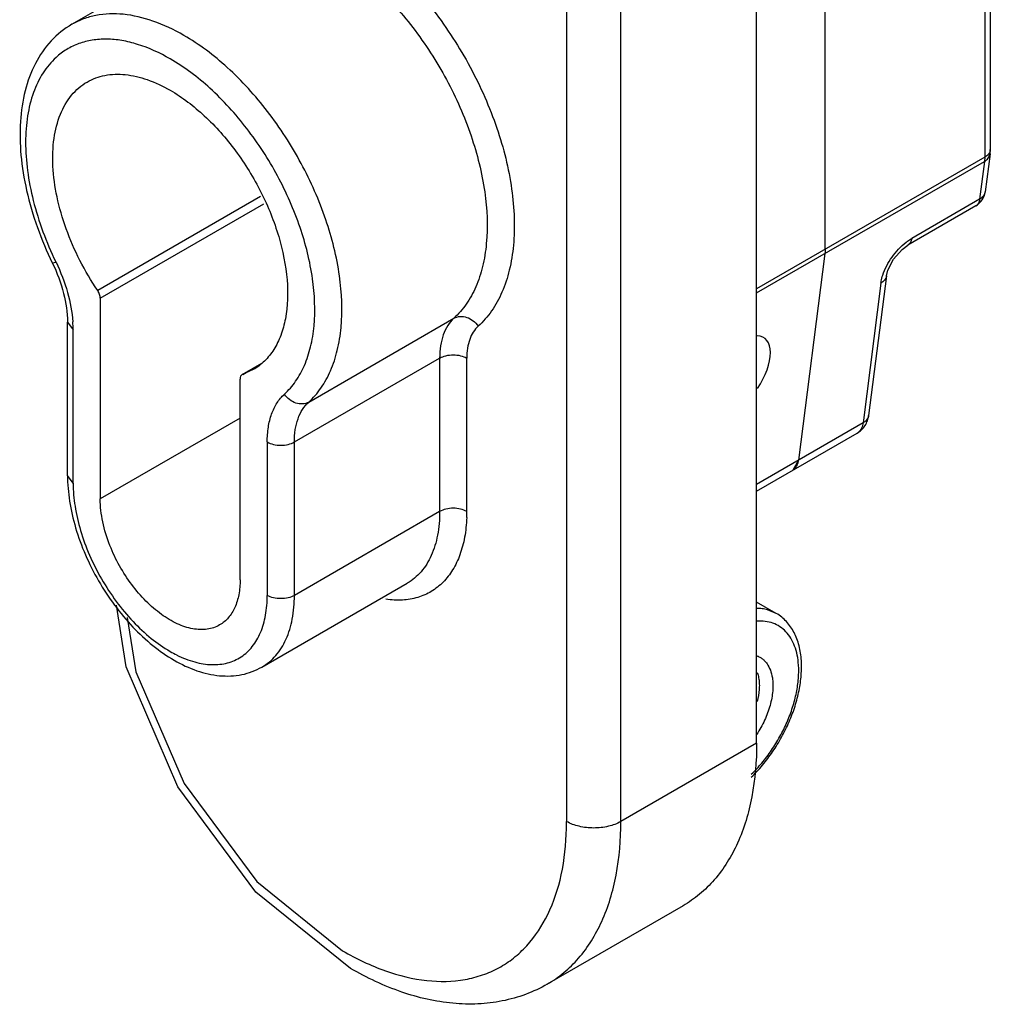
# Model space of a CAD drawing. Header units: millimetres. Extents: x 46 to 113, y 17 to 206.
# Tile 1 of 9: x 63 to 113, y 17 to 68. Entities that reach past the tile are written whole.
import ezdxf

# ---------------------------------------------------------------- set-up
doc = ezdxf.new("R2010")
doc.units = ezdxf.units.MM
doc.header["$LTSCALE"] = 14.498882
doc.layers.get('0').update_dxf_attribs({"linetype": 'CONTINUOUS'})

msp = doc.modelspace()

# ---------------------------------------------------------------- linework, layer by layer
at = {"color": 7}
for p, q in [((101.187, 30.759), (101.187, 181.404)), ((91.288, 177.327), (91.288, 26.677)), ((94.116, 26.677), (94.116, 177.322)), ((113.067, 105.283), (113.067, 61.273)), ((113.36, 105.583), (113.36, 61.682)), ((104.758, 56.476), (104.758, 104.877)), ((65.523, 68.201), (73.089, 72.57)), ((113.067, 61.273), (101.187, 54.415)), ((101.187, 54.208), (113.054, 61.059)), ((113.054, 61.059), (112.803, 59.092)), ((113.345, 61.448), (113.094, 59.481)), ((75.342, 59.224), (66.864, 54.329)), ((112.803, 59.092), (109.267, 57.051)), ((66.999, 53.93), (75.525, 58.852)), ((112.602, 58.742), (109.067, 56.701)), ((104.745, 56.262), (103.372, 45.498)), ((64.5, 55.776), (64.693, 55.804)), ((64.678, 55.835), (64.693, 55.804)), ((107.95, 55.103), (107.022, 47.826)), ((107.95, 55.103), (107.95, 55.103)), ((107.659, 54.714), (106.731, 47.437)), ((66.999, 53.93), (66.999, 43.476)), ((77.854, 48.521), (85.42, 52.89)), ((65.292, 52.692), (65.585, 52.284)), ((65.292, 44.701), (65.292, 52.692)), ((65.585, 44.293), (65.585, 52.284)), ((77.11, 46.446), (84.676, 50.815)), ((84.676, 50.815), (84.676, 42.823)), ((86.091, 42.823), (86.091, 50.815)), ((74.386, 49.954), (75.415, 50.548)), ((74.417, 49.968), (75.411, 50.542)), ((74.965, 50.213), (74.386, 49.954)), ((74.282, 39.271), (74.282, 49.725)), ((74.282, 47.681), (66.999, 43.476)), ((106.731, 47.437), (101.187, 44.237)), ((101.187, 43.884), (106.43, 46.911)), ((75.696, 46.446), (75.696, 38.455)), ((77.11, 38.455), (77.11, 46.446)), ((103.372, 45.498), (103.071, 44.972)), ((65.585, 44.293), (65.292, 44.701)), ((84.676, 42.823), (77.11, 38.455)), ((75.422, 34.724), (82.988, 39.092)), ((102.213, 37.515), (101.187, 38.107)), ((102.213, 37.515), (101.753, 37.705)), ((101.187, 30.759), (94.116, 26.677)), ((97.356, 22.29), (90.285, 18.208))]:
    msp.add_line(p, q, dxfattribs=at)
for points in [[(107.951, 55.103), (108.025, 55.389), (108.323, 55.96), (108.768, 56.477), (109.067, 56.7)], [(80.035, 19.025), (75.102, 23.002), (71.045, 28.48), (68.339, 34.727), (67.838, 37.945)], [(68.398, 37.311), (68.843, 34.474), (71.371, 28.65), (75.151, 23.549), (79.621, 19.941)]]:
    msp.add_lwpolyline(points, dxfattribs=at)
for centre, radius, start, end in [((111.511, 61.68), 1.849, 352.796, 0.0566), ((112.102, 59.608), 1, 299.9998, 352.732), ((59.511, 52.277), 6.073, 0.0677, 4.0306), ((106.179, 47.347), 0.503, 299.9809, 306.6895), ((106.176, 47.351), 0.508, 306.6926, 309.8103), ((77.695, 42.822), 8.396, 357.8387, 0.0059), ((73.857, 41.105), 6.431, 239.9871, 243.4772), ((75.813, 26.678), 15.475, 358.6472, 359.9978)]:
    msp.add_arc(centre, radius, start, end, dxfattribs=at)
msp.add_ellipse((100.125, 49.826), major_axis=(1.475, 2.031), ratio=0.494051, start_param=4.781255, end_param=6.596102, dxfattribs=at)
for points, knots in [([(79.621, 73.217), (80.505, 72.707), (82.227, 71.401), (84.459, 68.937), (86.337, 66.028), (87.722, 62.889), (88.398, 60.203), (88.587, 58.143), (88.552, 56.726), (88.345, 55.425), (87.968, 54.264), (87.424, 53.266), (86.945, 52.711), (86.685, 52.475)], [0, 0, 0, 0, 0.126023, 0.264363, 0.408687, 0.551641, 0.6861, 0.748371, 0.806609, 0.860596, 0.910421, 0.956597, 1, 1, 1, 1]), ([(78.914, 71.993), (79.728, 71.523), (81.313, 70.32), (83.369, 68.05), (85.099, 65.371), (86.375, 62.48), (87.103, 59.588), (87.211, 57.264), (86.948, 55.607), (86.601, 54.537), (86.1, 53.618), (85.659, 53.107), (85.42, 52.89)], [0, 0, 0, 0, 0.126049, 0.264415, 0.408771, 0.551755, 0.686241, 0.806571, 0.860567, 0.910403, 0.956594, 1, 1, 1, 1]), ([(71.348, 67.624), (70.836, 67.92), (69.819, 68.403), (68.257, 68.781), (67.01, 68.748), (66.119, 68.502), (65.714, 68.312), (65.523, 68.201)], [0, 0, 0, 0, 0.289552, 0.548644, 0.781628, 0.891836, 1, 1, 1, 1]), ([(65.523, 68.201), (65.121, 67.97), (64.376, 67.369), (63.552, 66.162), (63.025, 64.72), (62.789, 63.099), (62.828, 61.345), (63.241, 58.834), (63.919, 56.975), (64.5, 55.776)], [0, 0, 0, 0, 0.102385, 0.207791, 0.319228, 0.438902, 0.5678, 0.705507, 1, 1, 1, 1]), ([(70.64, 66.4), (70.103, 66.71), (69.275, 67.092), (68.14, 67.37), (67.345, 67.447), (66.59, 67.396), (65.886, 67.217), (65.243, 66.911), (64.866, 66.629), (64.693, 66.472)], [0, 0, 0, 0, 0.292151, 0.424951, 0.549438, 0.666982, 0.779584, 0.889727, 1, 1, 1, 1]), ([(77.854, 48.521), (78.093, 48.739), (78.534, 49.25), (79.035, 50.169), (79.382, 51.239), (79.645, 52.895), (79.537, 55.22), (78.809, 58.112), (77.533, 61.003), (75.803, 63.682), (73.747, 65.952), (72.162, 67.154), (71.348, 67.624)], [0, 0, 0, 0, 0.043406, 0.089597, 0.139433, 0.193429, 0.313759, 0.448245, 0.591229, 0.735585, 0.873951, 1, 1, 1, 1]), ([(64.693, 66.472), (64.433, 66.235), (63.962, 65.664), (63.467, 64.62), (63.171, 63.396), (63.076, 62.026), (63.183, 60.544), (63.599, 58.424), (64.186, 56.854), (64.678, 55.835)], [0, 0, 0, 0, 0.093386, 0.194254, 0.304912, 0.426323, 0.558151, 0.699106, 1, 1, 1, 1]), ([(76.588, 48.936), (76.807, 49.135), (77.21, 49.603), (77.668, 50.443), (77.986, 51.42), (78.226, 52.935), (78.126, 55.06), (77.461, 57.703), (76.295, 60.347), (74.714, 62.796), (72.834, 64.871), (71.385, 65.97), (70.64, 66.4)], [0, 0, 0, 0, 0.043406, 0.089599, 0.139436, 0.193432, 0.313761, 0.448245, 0.591227, 0.735581, 0.873948, 1, 1, 1, 1]), ([(66.864, 54.329), (66.524, 54.833), (65.909, 55.878), (65.196, 57.518), (64.717, 59.166), (64.494, 60.753), (64.538, 62.213), (64.851, 63.486), (65.35, 64.368), (65.87, 64.9), (66.163, 65.107), (66.315, 65.195)], [0, 0, 0, 0, 0.152959, 0.303974, 0.448674, 0.583348, 0.705363, 0.813826, 0.910346, 0.955656, 1, 1, 1, 1]), ([(66.315, 65.195), (66.601, 65.36), (67.256, 65.598), (68.345, 65.625), (69.506, 65.345), (70.261, 64.986), (70.64, 64.767)], [0, 0, 0, 0, 0.217778, 0.450935, 0.710229, 1, 1, 1, 1]), ([(70.64, 64.767), (71.281, 64.397), (72.524, 63.441), (74.114, 61.631), (75.424, 59.501), (76.344, 57.225), (76.8, 54.987), (76.759, 53.223), (76.433, 52.013), (76.07, 51.261), (75.583, 50.645), (75.179, 50.336), (74.965, 50.213)], [0, 0, 0, 0, 0.128686, 0.270265, 0.417417, 0.561758, 0.695425, 0.812691, 0.864655, 0.912488, 0.957116, 1, 1, 1, 1]), ([(113.36, 61.682), (113.36, 61.651), (113.351, 61.589), (113.326, 61.531), (113.311, 61.503)], [0, 0, 0, 0, 0.48864, 1, 1, 1, 1]), ([(113.054, 61.059), (113.094, 61.082), (113.167, 61.133), (113.257, 61.227), (113.319, 61.333), (113.34, 61.41), (113.345, 61.448)], [0, 0, 0, 0, 0.275664, 0.531423, 0.770368, 1, 1, 1, 1]), ([(113.067, 61.273), (113.067, 61.255), (113.066, 61.183), (113.06, 61.112), (113.054, 61.059)], [0, 0, 0, 0, 0.256826, 1, 1, 1, 1]), ([(113.311, 61.503), (113.298, 61.481), (113.234, 61.388), (113.142, 61.317), (113.067, 61.273)], [0, 0, 0, 0, 0.226583, 1, 1, 1, 1]), ([(112.803, 59.092), (112.798, 59.054), (112.783, 58.98), (112.741, 58.88), (112.681, 58.798), (112.629, 58.757), (112.602, 58.742)], [0, 0, 0, 0, 0.281155, 0.537962, 0.774596, 1, 1, 1, 1]), ([(113.094, 59.481), (113.089, 59.443), (113.068, 59.366), (113.007, 59.26), (112.916, 59.167), (112.843, 59.115), (112.803, 59.092)], [0, 0, 0, 0, 0.229637, 0.468586, 0.72434, 1, 1, 1, 1]), ([(108.973, 56.85), (108.997, 56.869), (109.092, 56.941), (109.191, 57.007), (109.267, 57.051)], [0, 0, 0, 0, 0.259811, 1, 1, 1, 1]), ([(109.267, 57.051), (109.258, 56.977), (109.229, 56.87), (109.146, 56.757), (109.094, 56.716), (109.067, 56.701)], [0, 0, 0, 0, 0.535159, 0.773186, 1, 1, 1, 1]), ([(104.758, 56.476), (104.758, 56.458), (104.757, 56.386), (104.752, 56.315), (104.745, 56.262)], [0, 0, 0, 0, 0.256826, 1, 1, 1, 1]), ([(107.76, 55.138), (107.871, 55.47), (108.207, 56.104), (108.693, 56.63), (108.973, 56.85)], [0, 0, 0, 0, 0.496159, 1, 1, 1, 1]), ([(64.5, 55.776), (64.748, 55.264), (65.127, 54.259), (65.292, 53.191), (65.292, 52.692)], [0, 0, 0, 0, 0.532947, 1, 1, 1, 1]), ([(64.693, 55.804), (64.937, 55.299), (65.33, 54.289), (65.533, 53.221), (65.57, 52.704)], [0, 0, 0, 0, 0.51971, 1, 1, 1, 1]), ([(107.659, 54.714), (107.663, 54.748), (107.686, 54.891), (107.725, 55.032), (107.76, 55.138)], [0, 0, 0, 0, 0.235538, 1, 1, 1, 1]), ([(107.95, 55.103), (107.945, 55.062), (107.923, 54.982), (107.858, 54.875), (107.768, 54.784), (107.697, 54.735), (107.659, 54.714)], [0, 0, 0, 0, 0.241843, 0.488021, 0.741204, 1, 1, 1, 1]), ([(66.999, 53.93), (66.999, 53.997), (66.97, 54.139), (66.905, 54.267), (66.864, 54.329)], [0, 0, 0, 0, 0.475, 1, 1, 1, 1]), ([(85.42, 52.89), (85.297, 52.778), (85.076, 52.509), (84.843, 52.018), (84.704, 51.441), (84.676, 51.029), (84.676, 50.815)], [0, 0, 0, 0, 0.218969, 0.455498, 0.715195, 1, 1, 1, 1]), ([(85.42, 52.89), (85.514, 52.944), (85.741, 53.008), (86.099, 52.955), (86.433, 52.773), (86.612, 52.582), (86.685, 52.475)], [0, 0, 0, 0, 0.22544, 0.469286, 0.73085, 1, 1, 1, 1]), ([(86.685, 52.475), (86.587, 52.386), (86.41, 52.17), (86.224, 51.777), (86.113, 51.316), (86.091, 50.986), (86.091, 50.815)], [0, 0, 0, 0, 0.21897, 0.4555, 0.715196, 1, 1, 1, 1]), ([(84.676, 50.815), (84.777, 50.872), (85.01, 50.957), (85.384, 50.998), (85.757, 50.957), (85.99, 50.872), (86.091, 50.815)], [0, 0, 0, 0, 0.237218, 0.499999, 0.762781, 1, 1, 1, 1]), ([(74.386, 49.954), (74.352, 49.934), (74.294, 49.861), (74.282, 49.773), (74.282, 49.725)], [0, 0, 0, 0, 0.449319, 1, 1, 1, 1]), ([(75.696, 46.446), (75.696, 46.704), (75.73, 47.198), (75.896, 47.89), (76.175, 48.48), (76.441, 48.803), (76.588, 48.936)], [0, 0, 0, 0, 0.284804, 0.5445, 0.78103, 1, 1, 1, 1]), ([(77.854, 48.521), (77.759, 48.467), (77.532, 48.402), (77.175, 48.456), (76.84, 48.638), (76.661, 48.829), (76.588, 48.936)], [0, 0, 0, 0, 0.22544, 0.469286, 0.73085, 1, 1, 1, 1]), ([(77.11, 46.446), (77.11, 46.661), (77.138, 47.073), (77.277, 47.649), (77.51, 48.141), (77.731, 48.41), (77.854, 48.521)], [0, 0, 0, 0, 0.284805, 0.544502, 0.781031, 1, 1, 1, 1]), ([(106.43, 46.911), (106.512, 46.958), (106.664, 47.073), (106.844, 47.293), (106.968, 47.549), (107.011, 47.733), (107.022, 47.826)], [0, 0, 0, 0, 0.250694, 0.501083, 0.750639, 1, 1, 1, 1]), ([(107.022, 47.826), (107.018, 47.788), (106.997, 47.711), (106.935, 47.605), (106.845, 47.511), (106.771, 47.46), (106.731, 47.437)], [0, 0, 0, 0, 0.229622, 0.468558, 0.724329, 1, 1, 1, 1]), ([(106.731, 47.437), (106.719, 47.342), (106.674, 47.165), (106.565, 47.014), (106.501, 46.961)], [0, 0, 0, 0, 0.535855, 1, 1, 1, 1]), ([(75.696, 46.446), (75.797, 46.388), (76.03, 46.304), (76.403, 46.263), (76.777, 46.304), (77.01, 46.388), (77.11, 46.446)], [0, 0, 0, 0, 0.237219, 0.500001, 0.762782, 1, 1, 1, 1]), ([(103.071, 44.972), (103.112, 44.996), (103.189, 45.056), (103.279, 45.179), (103.342, 45.329), (103.365, 45.44), (103.372, 45.498)], [0, 0, 0, 0, 0.2254, 0.462032, 0.718842, 1, 1, 1, 1]), ([(65.292, 44.701), (65.292, 44.253), (65.371, 43.33), (65.691, 41.944), (66.201, 40.554), (66.882, 39.204), (67.71, 37.939), (68.66, 36.802), (69.7, 35.833), (70.46, 35.302), (70.848, 35.078)], [0, 0, 0, 0, 0.116261, 0.239677, 0.368403, 0.500004, 0.631603, 0.760328, 0.883741, 1, 1, 1, 1]), ([(65.585, 44.293), (65.585, 43.893), (65.658, 43.062), (65.95, 41.807), (66.417, 40.536), (67.043, 39.297), (67.803, 38.135), (68.67, 37.095), (69.611, 36.215), (70.294, 35.736), (70.64, 35.536)], [0, 0, 0, 0, 0.114147, 0.237337, 0.366978, 0.500001, 0.633024, 0.762665, 0.885853, 1, 1, 1, 1]), ([(67.504, 41.047), (67.345, 41.451), (67.099, 42.249), (66.999, 43.08), (66.999, 43.476)], [0, 0, 0, 0, 0.522826, 1, 1, 1, 1]), ([(84.676, 42.823), (84.676, 42.41), (84.614, 41.625), (84.296, 40.546), (83.76, 39.67), (83.257, 39.247), (82.988, 39.092)], [0, 0, 0, 0, 0.289772, 0.549064, 0.782223, 1, 1, 1, 1]), ([(86.091, 42.823), (85.99, 42.881), (85.757, 42.966), (85.384, 43.006), (85.01, 42.966), (84.777, 42.881), (84.676, 42.823)], [0, 0, 0, 0, 0.237219, 0.500001, 0.762782, 1, 1, 1, 1]), ([(86.085, 42.506), (86.072, 42.163), (86.005, 41.506), (85.764, 40.584), (85.389, 39.785), (84.885, 39.129), (84.26, 38.633), (83.531, 38.315), (82.72, 38.18), (82.161, 38.212), (81.877, 38.254)], [0, 0, 0, 0, 0.14942, 0.287036, 0.413646, 0.531689, 0.644826, 0.75763, 0.874755, 1, 1, 1, 1]), ([(73.215, 36.914), (73.018, 36.8), (72.55, 36.646), (71.778, 36.684), (70.962, 36.963), (70.138, 37.463), (69.342, 38.157), (68.612, 39.01), (67.982, 39.982), (67.647, 40.686), (67.504, 41.047)], [0, 0, 0, 0, 0.088131, 0.184428, 0.293865, 0.417664, 0.554187, 0.699919, 0.850233, 1, 1, 1, 1]), ([(74.282, 39.271), (74.282, 39.011), (74.242, 38.514), (74.041, 37.832), (73.703, 37.279), (73.385, 37.012), (73.215, 36.914)], [0, 0, 0, 0, 0.289702, 0.54909, 0.782219, 1, 1, 1, 1]), ([(70.985, 35.35), (71.285, 35.201), (71.879, 34.963), (72.783, 34.811), (73.623, 34.894), (74.363, 35.221), (74.96, 35.779), (75.39, 36.532), (75.646, 37.446), (75.696, 38.108), (75.696, 38.455)], [0, 0, 0, 0, 0.141176, 0.267874, 0.383042, 0.492252, 0.602839, 0.721687, 0.853477, 1, 1, 1, 1]), ([(75.422, 34.724), (75.691, 34.879), (76.194, 35.302), (76.73, 36.178), (77.048, 37.257), (77.11, 38.042), (77.11, 38.455)], [0, 0, 0, 0, 0.217777, 0.450936, 0.710228, 1, 1, 1, 1]), ([(77.11, 38.455), (77.01, 38.397), (76.777, 38.312), (76.403, 38.272), (76.03, 38.312), (75.797, 38.397), (75.696, 38.455)], [0, 0, 0, 0, 0.237218, 0.499999, 0.762781, 1, 1, 1, 1]), ([(101.753, 37.705), (101.662, 37.729), (101.475, 37.766), (101.285, 37.778), (101.188, 37.778)], [0, 0, 0, 0, 0.491512, 1, 1, 1, 1]), ([(103.516, 35.058), (103.499, 35.32), (103.443, 35.706), (103.292, 36.191), (103.146, 36.523), (102.964, 36.827), (102.747, 37.097), (102.498, 37.33), (102.311, 37.458), (102.213, 37.515)], [0, 0, 0, 0, 0.271907, 0.400827, 0.52567, 0.647183, 0.766198, 0.883441, 1, 1, 1, 1]), ([(103.37, 34.822), (103.359, 34.998), (103.316, 35.336), (103.184, 35.811), (102.987, 36.225), (102.728, 36.571), (102.411, 36.839), (102.042, 37.022), (101.63, 37.118), (101.344, 37.122), (101.198, 37.111)], [0, 0, 0, 0, 0.148648, 0.28618, 0.413554, 0.532839, 0.647174, 0.760493, 0.876909, 1, 1, 1, 1]), ([(70.848, 35.078), (71.223, 34.861), (71.988, 34.501), (73.191, 34.223), (74.37, 34.267), (75.098, 34.537), (75.422, 34.724)], [0, 0, 0, 0, 0.271533, 0.524889, 0.765496, 1, 1, 1, 1]), ([(100.905, 28.98), (101.111, 29.179), (101.506, 29.605), (102.035, 30.307), (102.501, 31.065), (102.892, 31.862), (103.198, 32.676), (103.411, 33.491), (103.525, 34.285), (103.532, 34.806), (103.516, 35.058)], [0, 0, 0, 0, 0.126097, 0.255857, 0.387288, 0.518267, 0.646708, 0.770723, 0.888805, 1, 1, 1, 1]), ([(101.193, 35.313), (101.246, 35.294), (101.349, 35.247), (101.492, 35.153), (101.62, 35.037), (101.773, 34.849), (101.921, 34.558), (101.984, 34.3), (102.006, 34.163)], [0, 0, 0, 0, 0.114739, 0.229229, 0.34533, 0.464765, 0.718786, 1, 1, 1, 1]), ([(100.911, 29.135), (101.104, 29.322), (101.475, 29.722), (101.974, 30.383), (102.413, 31.097), (102.782, 31.847), (103.07, 32.613), (103.271, 33.374), (103.378, 34.11), (103.385, 34.591), (103.37, 34.822)], [0, 0, 0, 0, 0.12633, 0.256812, 0.389186, 0.521069, 0.650114, 0.774134, 0.891234, 1, 1, 1, 1]), ([(101.215, 34.44), (101.225, 34.414), (101.264, 34.303), (101.29, 34.188), (101.303, 34.1)], [0, 0, 0, 0, 0.240556, 1, 1, 1, 1]), ([(102.006, 34.163), (102.023, 34.054), (102.042, 33.827), (102.03, 33.474), (101.979, 33.103), (101.859, 32.586), (101.617, 31.938), (101.344, 31.449), (101.188, 31.213)], [0, 0, 0, 0, 0.105631, 0.218699, 0.338556, 0.464325, 0.728449, 1, 1, 1, 1]), ([(101.303, 34.1), (101.317, 34.011), (101.333, 33.826), (101.322, 33.434), (101.268, 33.134), (101.215, 32.934)], [0, 0, 0, 0, 0.228205, 0.471957, 1, 1, 1, 1]), ([(101.187, 30.759), (101.187, 29.822), (101.045, 28.039), (100.324, 25.591), (99.289, 23.902), (98.242, 22.873), (97.659, 22.466), (97.356, 22.29)], [0, 0, 0, 0, 0.28958, 0.548635, 0.781639, 0.891839, 1, 1, 1, 1]), ([(90.285, 18.208), (90.588, 18.383), (91.171, 18.79), (92.218, 19.819), (93.253, 21.509), (93.974, 23.957), (94.116, 25.739), (94.116, 26.677)], [0, 0, 0, 0, 0.108162, 0.218364, 0.451368, 0.710421, 1, 1, 1, 1]), ([(94.116, 26.677), (93.916, 26.561), (93.449, 26.392), (92.702, 26.311), (91.956, 26.392), (91.489, 26.561), (91.288, 26.677)], [0, 0, 0, 0, 0.237247, 0.499999, 0.762753, 1, 1, 1, 1]), ([(79.621, 19.941), (80.333, 19.53), (81.75, 18.853), (83.926, 18.314), (85.667, 18.339), (86.916, 18.661), (87.769, 19.037), (88.545, 19.55), (89.481, 20.421), (90.422, 21.861), (91.104, 23.963), (91.265, 25.502), (91.284, 26.312)], [0, 0, 0, 0, 0.145465, 0.275859, 0.393274, 0.448755, 0.503112, 0.557328, 0.612395, 0.728313, 0.856678, 1, 1, 1, 1]), ([(90.285, 18.208), (89.924, 18), (89.162, 17.641), (87.942, 17.297), (86.664, 17.145), (84.889, 17.193), (82.601, 17.724), (80.883, 18.536), (80.035, 19.025)], [0, 0, 0, 0, 0.116289, 0.233389, 0.352163, 0.473529, 0.72705, 1, 1, 1, 1])]:
    msp.add_open_spline(points, degree=3, knots=knots, dxfattribs=at)

doc.saveas('drawing.dxf')
